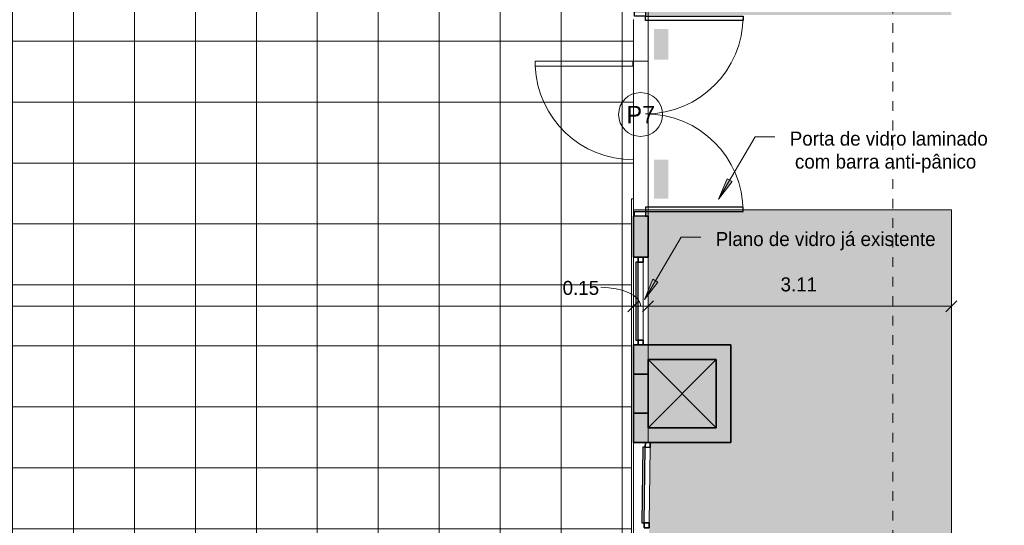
# Model space of a CAD drawing. Header units: metres. Extents: x -33 to 1508, y -379 to 284.
# Tile 168 of 186: x 16 to 27, y -8 to -3. Entities that reach past the tile are written whole.
import ezdxf

# ---------------------------------------------------------------- set-up
doc = ezdxf.new("R2010")
doc.units = ezdxf.units.M
doc.linetypes.add('Projeção', pattern=[0.003969, 0.002381, -0.001587])
for name, color, linetype, lineweight in [('A-ANNO-DIMS', 211, 'Continuous', 9), ('A-ANNO-DIMS-75', 211, 'Continuous', 9), ('A-DETL', 90, 'Continuous', 18), ('A-DETL-GENF', 92, 'Continuous', 18), ('A-DETL-THIN', 151, 'Continuous', 18), ('A-DOOR', 31, 'Continuous', 18), ('A-DOOR-FRAM', 31, 'Continuous', 25), ('A-DOOR-IDEN', 31, 'Continuous', 9), ('A-FLOR', 192, 'Continuous', 18), ('A-FLOR-OVHD', 1, 'Projeção', 18), ('A-FLOR-PATT', 8, 'Continuous', 18), ('A-GLAZ-CURT', 52, 'Continuous', 18), ('A-GLAZ-CWMG', 51, 'Continuous', 18), ('A-WALL', 113, 'Continuous', 18), ('A-WALL-PATT', 111, 'Continuous', 35), ('G-ANNO-TEXT', 231, 'Continuous', 9)]:
    doc.layers.add(name, color=color, linetype=linetype, lineweight=lineweight)
doc.styles.add('Century Gothic', font='GOTHIC.TTF', dxfattribs={"height": 0.143711})
doc.styles.add('Century Gothic_1', font='GOTHIC.TTF', dxfattribs={"height": 0.179639})
doc.dimstyles.new('Diagonal_-_2MM_Century_Gothic_-_M', dxfattribs={"dimscale": 0.3048, "dimtxt": 0.15, "dimasz": 0.369094, "dimexe": 0.049213, "dimexo": 0.0625, "dimgap": 0.369094, "dimtad": 1, "dimrnd": 0.01, "dimzin": 0, "dimdsep": 46, "dimtxsty": 'Century Gothic', "dimblk1": 'OBLIQUE', "dimblk2": 'OBLIQUE', "dimsah": 1, "dimcen": 0.09, "dimdle": 0.19685, "dimazin": 0, "dimtfac": 1, "dimtdec": 4, "dimtix": 1, "dimtmove": 1, "dimatfit": 3, "dimfxl": 1.230315, "dimfxlon": 1, "dimtvp": 1, "dimtolj": 1, "dimtzin": 0, "dimarcsym": 2})
doc.dimstyles.new('Diagonal_-_2MM_Century_Gothic_-_M_1', dxfattribs={"dimscale": 0.3048, "dimtxt": 0.15, "dimasz": 0.369094, "dimexe": 0.049213, "dimexo": 0.0625, "dimgap": 0.369094, "dimtad": 1, "dimrnd": 0.01, "dimzin": 0, "dimdsep": 46, "dimtxsty": 'Century Gothic', "dimblk1": 'OBLIQUE', "dimblk2": 'OBLIQUE', "dimsah": 1, "dimcen": 0.09, "dimdle": 0.19685, "dimazin": 0, "dimtfac": 1, "dimtdec": 4, "dimtix": 1, "dimtmove": 0, "dimatfit": 3, "dimfxl": 1.230315, "dimfxlon": 1, "dimtvp": 1, "dimtolj": 1, "dimtzin": 0, "dimarcsym": 2})

# ---------------------------------------------------------------- blocks, each defined once
blk = doc.blocks.new('Double_Aluminum_Door_with_Transom_6328 - 6_-0_ x 7_-0_ x 9_-0_H_-1802341-1-PLANTA CONSTRUIR DEMOLIR')
at = {"layer": 'A-DOOR', "color": 10, "lineweight": 25}
for p, q in [((-0.95555, -0.0496), (-1, -0.0496)), ((-1, -0.0496), (-1, -1.0496)), ((-0.95555, -1.0496), (-0.95555, -0.0496)), ((0.95555, -0.0496), (1, -0.0496)), ((0.95555, -1.0496), (0.95555, -0.0496)), ((1, -0.0496), (1, -1.0496)), ((-1, -1.0496), (-0.95555, -1.0496)), ((1, -1.0496), (0.95555, -1.0496))]:
    blk.add_line(p, q, dxfattribs=at)
at = {"layer": 'A-DOOR', "color": 1}
for centre, start, end in [((-1, -0.0496), 270, 0), ((1, -0.0496), 180, 270)]:
    blk.add_arc(centre, 1, start, end, dxfattribs=at)
at = {"layer": 'A-DOOR-FRAM', "color": 10}
for p, q in [((-1.0508, -0.0496), (-1.0508, 0.0647)), ((-1.0508, 0.0647), (-1, 0.0647)), ((-1, 0.0647), (-1, -0.0496)), ((1, -0.0496), (1, 0.0647)), ((1, 0.0647), (1.0508, 0.0647)), ((1.0508, 0.0647), (1.0508, -0.0496)), ((-1, -0.0496), (-1.0508, -0.0496)), ((1.0508, -0.0496), (1, -0.0496))]:
    blk.add_line(p, q, dxfattribs=at)
blk = doc.blocks.new('Painel do sistema - Envidraçado-1159008-1-PLANTA CONSTRUIR DEMOLIR')
at = {"layer": 'A-GLAZ-CURT', "lineweight": 25}
for p, q in [((0.388, 0.05), (-0.388, 0.05)), ((-0.388, 0.05), (-0.388, 0.025)), ((-0.388, 0.025), (0.388, 0.025)), ((0.388, 0.025), (0.388, 0.05))]:
    blk.add_line(p, q, dxfattribs=at)
blk = doc.blocks.new('Montante retangular - 50 x 150 mm-966047-1-PLANTA CONSTRUIR DEMOLIR')
at = {"layer": 'A-GLAZ-CWMG', "lineweight": 35}
for p, q in [((-0.05, 0.025), (0, 0.025)), ((-0.05, -0.025), (-0.05, 0.025)), ((0, 0.025), (0, -0.025)), ((0, -0.025), (-0.05, -0.025))]:
    blk.add_line(p, q, dxfattribs=at)
blk = doc.blocks.new('Montante retangular - 50 x 150 mm-1159004-1-PLANTA CONSTRUIR DEMOLIR')
at = {"layer": 'A-GLAZ-CWMG'}
blk.add_line((22.885, -7.215), (22.875, -7.99), dxfattribs=at)
blk = doc.blocks.new('Montante retangular - 50 x 150 mm-966040-1-PLANTA CONSTRUIR DEMOLIR')
at = {"layer": 'A-GLAZ-CWMG', "lineweight": 35}
for p, q in [((-0.025, 0.025), (0.025, 0.025)), ((-0.025, -0.025), (-0.025, 0.025)), ((0.025, 0.025), (0.025, -0.025)), ((0.025, -0.025), (-0.025, -0.025))]:
    blk.add_line(p, q, dxfattribs=at)
blk = doc.blocks.new('Montante retangular - 50 x 150 mm-966274-1-PLANTA CONSTRUIR DEMOLIR')
at = {"layer": 'A-GLAZ-CWMG', "lineweight": 35}
for p, q in [((0, 0.025), (-0.05, 0.025)), ((-0.05, 0.025), (-0.05, -0.025)), ((0, -0.025), (0, 0.025)), ((-0.05, -0.025), (0, -0.025))]:
    blk.add_line(p, q, dxfattribs=at)
blk = doc.blocks.new('Painel do sistema - Envidraçado-966275-1-PLANTA CONSTRUIR DEMOLIR')
at = {"layer": 'A-GLAZ-CURT', "lineweight": 25}
for p, q in [((0.4, 0.0495), (-0.4, 0.0495)), ((-0.4, 0.0495), (-0.4, 0.0245)), ((-0.4, 0.0245), (0.4, 0.0245)), ((0.4, 0.0245), (0.4, 0.0495))]:
    blk.add_line(p, q, dxfattribs=at)
blk = doc.blocks.new('Montante retangular - 50 x 150 mm-966276-1-PLANTA CONSTRUIR DEMOLIR')
at = {"layer": 'A-GLAZ-CWMG', "lineweight": 35}
for p, q in [((-0.05, 0.025), (0, 0.025)), ((-0.05, -0.025), (-0.05, 0.025)), ((0, 0.025), (0, -0.025)), ((0, -0.025), (-0.05, -0.025))]:
    blk.add_line(p, q, dxfattribs=at)
blk = doc.blocks.new('Montante retangular - 50 x 150 mm-V21-1-PLANTA CONSTRUIR DEMOLIR')
at = {"layer": 'A-GLAZ-CWMG'}
blk.add_line((22.813, -5.315), (22.813, -6.115), dxfattribs=at)
blk = doc.blocks.new('DIMBLOCK159-1-PLANTA CONSTRUIR DEMOLIR')
at = {"layer": 'A-ANNO-DIMS-75', "transparency": 16777216}
for p, q in [((-9.933, -5.393), (-9.933, -5.783)), ((-9.933, -5.768), (-9.933, -5.393)), ((-9.933, -5.768), (22.713, -5.768)), ((22.713, -6.143), (22.713, -5.753)), ((22.713, -5.768), (22.713, -6.143))]:
    blk.add_line(p, q, dxfattribs=at)
at = {"layer": 'A-ANNO-DIMS-75', "lineweight": 35, "transparency": 16777216}
for p, q in [((-9.933, -5.768), (-9.877, -5.712)), ((22.713, -5.768), (22.769, -5.712)), ((-9.933, -5.768), (-9.989, -5.824)), ((22.713, -5.768), (22.656, -5.824))]:
    blk.add_line(p, q, dxfattribs=at)
at = {"layer": 'A-ANNO-DIMS-75', "color": 0, "transparency": 16777216, "insert": (6.139, -5.472), "char_height": 0.1437, "width": 0.60286, "attachment_point": 1, "line_spacing_factor": 0.984117, "style": 'Century Gothic'}
blk.add_mtext('32.65', dxfattribs=at)
blk = doc.blocks.new('_Oblique')
at = {"color": 0, "linetype": 'ByBlock', "lineweight": -2}
blk.add_line((-0.5, -0.5), (0.5, 0.5), dxfattribs=at)
blk = doc.blocks.new('DIMBLOCK160-1-PLANTA CONSTRUIR DEMOLIR')
at = {"layer": 'A-ANNO-DIMS-75', "transparency": 16777216}
for p, q in [((22.863, -5.393), (22.863, -5.783)), ((22.863, -5.768), (22.863, -5.393)), ((22.713, -6.143), (22.713, -5.753)), ((22.713, -5.768), (22.863, -5.768)), ((22.713, -5.768), (22.713, -6.143))]:
    blk.add_line(p, q, dxfattribs=at)
at = {"layer": 'A-ANNO-DIMS-75', "lineweight": 35, "transparency": 16777216}
for p, q in [((22.713, -5.768), (22.769, -5.712)), ((22.863, -5.768), (22.919, -5.712)), ((22.713, -5.768), (22.656, -5.824)), ((22.863, -5.768), (22.806, -5.824))]:
    blk.add_line(p, q, dxfattribs=at)
at = {"layer": 'A-ANNO-DIMS-75', "transparency": 16777216}
blk.add_ellipse((22.379, -5.768), major_axis=(0.409, 0), ratio=0.474793, start_param=0, end_param=1.570796, dxfattribs=at)
at = {"layer": 'A-ANNO-DIMS-75', "color": 0, "transparency": 16777216, "insert": (21.988, -5.508), "char_height": 0.1437, "width": 0.46857, "attachment_point": 1, "line_spacing_factor": 0.984117, "style": 'Century Gothic'}
blk.add_mtext('0.15', dxfattribs=at)
blk = doc.blocks.new('DIMBLOCK161-1-PLANTA CONSTRUIR DEMOLIR')
at = {"layer": 'A-ANNO-DIMS-75', "transparency": 16777216}
for p, q in [((22.863, -5.393), (22.863, -5.783)), ((22.863, -5.768), (22.863, -5.393)), ((25.973, -5.393), (25.973, -5.783)), ((25.973, -5.768), (25.973, -5.393)), ((22.863, -5.768), (25.973, -5.768))]:
    blk.add_line(p, q, dxfattribs=at)
at = {"layer": 'A-ANNO-DIMS-75', "lineweight": 35, "transparency": 16777216}
for p, q in [((22.863, -5.768), (22.919, -5.712)), ((25.973, -5.768), (26.029, -5.712)), ((22.863, -5.768), (22.806, -5.824)), ((25.973, -5.768), (25.916, -5.824))]:
    blk.add_line(p, q, dxfattribs=at)
at = {"layer": 'A-ANNO-DIMS-75', "color": 0, "transparency": 16777216, "insert": (24.222, -5.472), "char_height": 0.1437, "width": 0.46857, "attachment_point": 1, "line_spacing_factor": 0.984117, "style": 'Century Gothic'}
blk.add_mtext('3.11', dxfattribs=at)
blk = doc.blocks.new('M_Identificador da porta - M_Identificador da porta-1233-1-PLANTA CONSTRUIR DEMOLIR')
at = {"layer": 'A-DOOR-IDEN'}
blk.add_circle((-0.00002, -0.00009), 0.003, dxfattribs=at)

msp = doc.modelspace()

# ---------------------------------------------------------------- hatches: boundary and pattern name
at = {"layer": 'A-DETL-GENF'}
h = msp.add_hatch(color=2, dxfattribs=at)
h.paths.add_polyline_path([(-0.858, -13.515), (-0.727, -13.514), (-0.727, -13.365), (-1.427, -13.365), (-1.427, -12.665), (-1.577, -12.665), (-1.577, -13.515), (-0.891, -13.515)], flags=0)
h.paths.add_polyline_path([(-6.917, -13.515), (-6.577, -13.515), (-6.577, -12.665), (-6.727, -12.665), (-6.727, -13.365), (-6.927, -13.365), (-6.927, -13.515)], flags=0)
h.paths.add_polyline_path([(23.073, -4.665), (23.073, -4.265), (22.923, -4.265), (22.923, -4.665)], flags=0)
h.paths.add_polyline_path([(23.073, -3.24), (23.073, -2.925), (22.923, -2.925), (22.923, -3.24)], flags=0)
at = {"layer": 'A-FLOR-PATT'}
h = msp.add_hatch(color=256, dxfattribs=at)
h.paths.add_polyline_path([(12.12, -28.517), (25.991, -28.517), (25.991, -28.481), (8.97, -28.481), (8.97, -19.309), (25.991, -19.309), (25.991, -13.265), (25.973, -13.265), (25.973, -4.781), (22.713, -4.781), (22.713, -4.845), (22.723, -4.845), (22.723, -4.795), (22.837, -4.795), (22.837, -4.845), (22.863, -4.845), (22.863, -6.165), (23.713, -6.165), (23.713, -7.165), (22.886, -7.165), (22.863, -8.873), (22.863, -12.515), (23.213, -12.515), (23.213, -13.515), (22.213, -13.515), (22.213, -12.665), (17.423, -12.665), (17.423, -13.515), (16.423, -13.515), (16.423, -12.665), (11.423, -12.665), (11.423, -13.515), (10.423, -13.515), (10.423, -12.665), (5.423, -12.665), (5.423, -13.515), (4.423, -13.515), (4.423, -12.665), (-0.577, -12.665), (-0.577, -19.815), (-0.077, -19.815), (-0.077, -21.315), (-1.628, -21.315), (-1.628, -20.815), (-6.427, -20.815), (-6.427, -21.02), (3.96, -28.517), (11.804, -28.517)], flags=0)
h.paths.add_polyline_path([(-32.827, -28.517), (-31.334, -28.517), (-32.827, -27.457)], flags=0)
h.paths.add_polyline_path([(-24.17, -21.315), (-23.877, -21.315), (-23.877, -20.315), (-26.884, -20.315), (-26.884, -12.765), (-27.884, -12.765), (-27.884, -13.29), (-29.027, -13.29), (-29.027, -11.79), (-28.512, -11.79), (-28.512, -1.515), (-29.027, -1.515), (-29.027, -0.015), (-28.512, -0.015), (-28.512, 4.335), (-29.027, 4.335), (-29.027, 5.835), (-28.527, 5.835), (-28.527, 10.835), (-29.027, 10.835), (-29.027, 11.835), (-28.527, 11.835), (-28.527, 16.835), (-29.027, 16.835), (-29.027, 17.835), (-28.527, 17.835), (-28.527, 22.835), (-29.027, 22.835), (-29.027, 23.835), (-28.527, 23.835), (-28.527, 29.085), (-29.027, 29.085), (-29.027, 30.085), (-28.027, 30.085), (-28.027, 29.235), (-26.212, 29.235), (-26.212, 31.885), (-28.177, 31.885), (-28.177, 31.898), (-32.827, 31.898), (-32.827, -16.332), (-26.884, -20.688), (-26.735, -20.79), (-26.575, -20.888), (-26.41, -20.976), (-26.239, -21.054), (-26.065, -21.122), (-25.887, -21.181), (-25.706, -21.229), (-25.522, -21.266), (-25.336, -21.293), (-25.15, -21.309), (-24.962, -21.315), (-24.64, -21.315)], flags=0)
h.paths.add_polyline_path([(-23.695, -21.165), (-22.527, -21.165), (-22.527, -20.315), (-23.727, -20.315), (-23.727, -21.165)], flags=0)
h.paths.add_polyline_path([(-1.478, -21.165), (-0.227, -21.165), (-0.227, -19.965), (-0.577, -19.965), (-0.577, -20.815), (-1.478, -20.815), (-1.478, -21.02)], flags=0)
h.paths.add_polyline_path([(-6.927, -16.716), (-6.827, -16.716), (-6.827, -16.566), (-6.877, -16.566), (-6.877, -16.715), (-6.927, -16.715)], flags=0)
h.paths.add_polyline_path([(-5.927, -16.716), (-5.927, -16.715), (-5.977, -16.715), (-5.977, -16.566), (-6.027, -16.566), (-6.027, -16.716), (-5.929, -16.716)], flags=0)
h.paths.add_polyline_path([(-30.771, -16.525), (-30.771, -14.525), (-29.471, -14.525), (-29.471, -16.525)], flags=0)
h.paths.add_polyline_path([(-11.234, -16.515), (-11.227, -16.515), (-11.227, -15.015), (-11.234, -15.015), (-11.234, -16.511)], flags=0)
h.paths.add_polyline_path([(-6.367, -15.415), (-6.257, -15.415), (-6.257, -15.265), (-6.367, -15.265), (-6.367, -15.395)], flags=0)
h.paths.add_polyline_path([(22.693, -13.365), (23.063, -13.365), (23.063, -12.665), (22.363, -12.665), (22.363, -13.365), (22.689, -13.365)], flags=0)
h.paths.add_polyline_path([(16.573, -13.365), (17.273, -13.365), (17.273, -12.665), (16.573, -12.665)], flags=0)
h.paths.add_polyline_path([(10.723, -13.365), (11.273, -13.365), (11.273, -12.665), (10.573, -12.665), (10.573, -13.365)], flags=0)
h.paths.add_polyline_path([(5.273, -13.365), (5.273, -12.665), (4.573, -12.665), (4.573, -13.365), (5.123, -13.365)], flags=0)
h.paths.add_polyline_path([(-28.324, -13.14), (-28.034, -13.14), (-28.034, -12.765), (-28.212, -12.765), (-28.212, -12.79), (-28.512, -12.79), (-28.512, -11.94), (-28.877, -11.94), (-28.877, -13.14), (-28.512, -13.14)], flags=0)
h.paths.add_polyline_path([(23.563, -7.015), (23.563, -6.315), (22.863, -6.315), (22.863, -7.015)], flags=0)
h.paths.add_polyline_path([(22.713, -2.781), (22.723, -2.781), (22.723, -2.744), (22.713, -2.744)], flags=0)
h.paths.add_polyline_path([(22.837, -2.781), (25.973, -2.781), (25.973, 3.385), (-0.297, 3.385), (-0.297, 1.435), (4.423, 1.435), (4.423, 2.285), (5.423, 2.285), (5.423, 1.435), (10.423, 1.435), (10.423, 2.285), (11.423, 2.285), (11.423, 1.435), (16.423, 1.435), (16.423, 2.285), (17.423, 2.285), (17.423, 1.435), (22.213, 1.435), (22.213, 2.285), (23.213, 2.285), (23.213, 1.285), (22.863, 1.285), (22.863, -0.165), (23.713, -0.165), (23.713, -1.165), (22.863, -1.165), (22.863, -2.744), (22.837, -2.744)], flags=0)
h.paths.add_polyline_path([(-6.587, -1.813), (-6.587, -1.813), (-7.996, -0.538), (-8.593, -1.198), (-8.489, -1.292), (-7.891, -0.632), (-6.587, -1.813)], flags=0)
h.paths.add_polyline_path([(-9.002, -1.65), (-9.002, -1.65), (-9.002, -1.65)], flags=0)
h.paths.add_polyline_path([(-28.805, -1.365), (-28.512, -1.365), (-28.512, -0.165), (-28.877, -0.165), (-28.877, -1.365)], flags=0)
h.paths.add_polyline_path([(-8.45, -1.248), (-8.554, -1.154), (-8.011, -0.555), (-7.912, -0.654), (-8.353, -1.141)], flags=0)
h.paths.add_polyline_path([(22.863, -1.015), (23.563, -1.015), (23.563, -0.315), (22.863, -0.315), (22.863, -0.865)], flags=0)
h.paths.add_polyline_path([(22.363, 1.435), (22.663, 1.435), (22.663, 1.685), (22.863, 1.685), (22.863, 1.435), (23.063, 1.435), (23.063, 2.135), (22.363, 2.135), (22.363, 1.685)], flags=0)
h.paths.add_polyline_path([(17.273, 1.435), (17.273, 2.135), (16.573, 2.135), (16.573, 1.435), (16.823, 1.435), (16.823, 1.685), (17.023, 1.685), (17.023, 1.435)], flags=0)
h.paths.add_polyline_path([(4.823, 1.435), (4.823, 1.685), (5.023, 1.685), (5.023, 1.435), (5.273, 1.435), (5.273, 2.135), (4.573, 2.135), (4.573, 1.435)], flags=0)
h.paths.add_polyline_path([(11.023, 1.435), (11.273, 1.435), (11.273, 2.135), (10.573, 2.135), (10.573, 1.435), (10.823, 1.435), (10.823, 1.685), (11.023, 1.685)], flags=0)
h.paths.add_polyline_path([(-28.877, 4.485), (-28.512, 4.485), (-28.512, 4.995), (-28.177, 4.995), (-28.177, 5.685), (-28.877, 5.685), (-28.877, 4.695)], flags=0)
h.paths.add_polyline_path([(-20.127, 4.995), (-19.377, 4.995), (-19.377, 5.685), (-20.127, 5.685), (-20.127, 5.001)], flags=0)
h.paths.add_polyline_path([(-5.077, 5.265), (-4.627, 5.265), (-4.627, 5.285), (-5.077, 5.285)], flags=0)
h.paths.add_polyline_path([(12.606, 5.275), (16.423, 5.275), (16.423, 6.185), (17.423, 6.185), (17.423, 5.275), (22.213, 5.275), (22.213, 6.185), (23.213, 6.185), (23.213, 5.275), (25.991, 5.275), (25.991, 10.835), (8.989, 10.835), (8.989, 31.898), (-1.527, 31.898), (-1.527, 30.085), (-0.677, 30.085), (-0.677, 29.085), (-1.527, 29.085), (-1.527, 23.835), (-0.677, 23.835), (-0.677, 22.835), (-1.527, 22.835), (-1.527, 17.835), (-0.677, 17.835), (-0.677, 16.835), (-1.527, 16.835), (-1.527, 11.835), (-0.677, 11.835), (-0.677, 10.975), (4.523, 10.975), (4.523, 6.185), (5.423, 6.185), (5.423, 5.275), (10.423, 5.275), (10.423, 6.185), (11.423, 6.185), (11.423, 5.275)], flags=0)
h.paths.add_polyline_path([(-2.302, 5.285), (-2.302, 5.285), (-3.418, 5.285)], flags=0)
h.paths.add_polyline_path([(22.513, 5.335), (23.063, 5.335), (23.063, 6.035), (22.363, 6.035), (22.363, 5.335)], flags=0)
h.paths.add_polyline_path([(17.123, 5.335), (17.273, 5.335), (17.273, 6.035), (16.573, 6.035), (16.573, 5.335), (16.723, 5.335)], flags=0)
h.paths.add_polyline_path([(4.723, 5.335), (5.273, 5.335), (5.273, 6.035), (4.573, 6.035), (4.573, 5.335)], flags=0)
h.paths.add_polyline_path([(11.123, 5.335), (11.273, 5.335), (11.273, 6.035), (10.573, 6.035), (10.573, 5.335), (10.723, 5.335)], flags=0)
h.paths.add_polyline_path([(-5.327, 6.335), (-3.437, 6.335), (-3.437, 31.885), (-8.177, 31.885), (-8.177, 29.235), (-5.477, 29.235), (-5.477, 30.085), (-4.477, 30.085), (-4.477, 29.085), (-5.327, 29.085), (-5.327, 23.835), (-4.477, 23.835), (-4.477, 22.835), (-5.327, 22.835), (-5.327, 17.835), (-4.477, 17.835), (-4.477, 16.835), (-5.327, 16.835), (-5.327, 11.835), (-4.477, 11.835), (-4.477, 10.835), (-5.327, 10.835), (-5.327, 9.243)], flags=0)
h.paths.add_polyline_path([(-1.523, 10.985), (-0.827, 10.985), (-0.827, 11.685), (-1.527, 11.685), (-1.527, 10.985)], flags=0)
h.paths.add_polyline_path([(-4.627, 10.985), (-4.627, 11.685), (-5.327, 11.685), (-5.327, 11.435), (-5.077, 11.435), (-5.077, 11.235), (-5.327, 11.235), (-5.327, 10.985), (-4.765, 10.985)], flags=0)
h.paths.add_polyline_path([(-28.877, 10.985), (-28.527, 10.985), (-28.527, 11.685), (-28.877, 11.685), (-28.877, 11.135)], flags=0)
h.paths.add_polyline_path([(-4.627, 16.985), (-4.627, 17.685), (-5.327, 17.685), (-5.327, 16.985)], flags=0)
h.paths.add_polyline_path([(-0.827, 16.985), (-0.827, 17.685), (-1.527, 17.685), (-1.527, 16.985)], flags=0)
h.paths.add_polyline_path([(-28.877, 16.985), (-28.527, 16.985), (-28.527, 17.685), (-28.877, 17.685), (-28.877, 17.135)], flags=0)
h.paths.add_polyline_path([(-5.327, 22.985), (-4.627, 22.985), (-4.627, 23.685), (-5.327, 23.685), (-5.327, 23.235)], flags=0)
h.paths.add_polyline_path([(-0.827, 22.985), (-0.827, 23.685), (-1.527, 23.685), (-1.527, 22.985)], flags=0)
h.paths.add_polyline_path([(-28.527, 22.985), (-28.527, 23.685), (-28.877, 23.685), (-28.877, 22.985)], flags=0)
h.paths.add_polyline_path([(-4.928, 29.235), (-4.627, 29.235), (-4.627, 29.935), (-5.327, 29.935), (-5.327, 29.235), (-5.172, 29.235)], flags=0)
h.paths.add_polyline_path([(-20.127, 29.235), (-19.427, 29.235), (-19.427, 29.935), (-20.127, 29.935)], flags=0)
h.paths.add_polyline_path([(-0.827, 29.235), (-0.827, 29.935), (-1.527, 29.935), (-1.527, 29.235)], flags=0)
h.paths.add_polyline_path([(-19.277, 29.235), (-12.677, 29.235), (-12.677, 31.885), (-23.212, 31.885), (-23.212, 29.235), (-20.277, 29.235), (-20.277, 30.085), (-19.277, 30.085), (-19.277, 29.935)], flags=0)
h.paths.add_polyline_path([(-28.527, 29.235), (-28.177, 29.235), (-28.177, 29.935), (-28.877, 29.935), (-28.877, 29.235)], flags=0)
h = msp.add_hatch(dxfattribs=at)
h.set_pattern_fill('FP_1', color=256, style=0, pattern_type=2)
h.set_pattern_definition([(270, (0.723, 8.2), (0.625, 4e-17), []), (0, (0.723, 8.2), (0, 0.625), [])])
h.paths.add_polyline_path([(4.573, -12.515), (22.693, -12.515), (22.693, -4.665), (22.713, -4.665), (22.713, -2.829), (22.693, -2.829), (22.693, 1.265), (-1.317, 1.265), (-1.317, 1.535), (-1.547, 1.535), (-2.126, 2.068), (-2.484, 1.679), (-2.521, 1.713), (-2.487, 1.749), (-2.505, 1.766), (-2.215, 2.082), (-2.196, 2.065), (-2.163, 2.102), (-2.231, 2.164), (-2.13, 2.275), (-1.489, 1.685), (-1.297, 1.685), (-1.297, 5.185), (-1.677, 5.185), (-1.677, 5.285), (-4.477, 5.285), (-4.477, 5.115), (-5.077, 5.115), (-5.077, 4.85), (-4.858, 4.655), (-4.971, 4.528), (-5.036, 4.586), (-5.056, 4.563), (-5.037, 4.547), (-5.293, 4.26), (-5.312, 4.275), (-5.345, 4.239), (-5.382, 4.272), (-5.073, 4.619), (-5.497, 4.996), (-5.497, 29.085), (-9.558, 29.085), (-9.558, 29.08), (-9.882, 29.08), (-9.882, 29.085), (-11.407, 29.085), (-11.407, 29.065), (-19.277, 29.065), (-19.277, 24.08), (-19.427, 24.08), (-19.427, 29.065), (-23.767, 29.065), (-23.767, 29.085), (-25.707, 29.085), (-25.707, 29.065), (-28.367, 29.065), (-28.367, 29.085), (-28.377, 29.085), (-28.377, 5.835), (-28.044, 5.835), (-28.044, 5.837), (-27.534, 5.837), (-27.534, 5.179), (-28.027, 5.179), (-28.027, 4.995), (-20.297, 4.995), (-20.297, 5.845), (-20.277, 5.845), (-20.277, 5.835), (-19.227, 5.835), (-19.227, 5.825), (-17.283, 5.825), (-15.267, 7.841), (-15.267, 9.606), (-12.967, 9.606), (-12.967, 9.09), (-9.688, 9.09), (-9.688, 6.24), (-9.888, 6.24), (-9.888, 8.89), (-12.967, 8.89), (-12.967, 7.127), (-12.946, 7.113), (-12.838, 7.032), (-12.739, 6.941), (-12.649, 6.841), (-12.568, 6.733), (-12.495, 6.613), (-12.437, 6.498), (-12.389, 6.372), (-12.967, 5.794), (-12.967, 2.51), (-11.594, 3.883), (-11.466, 3.833), (-11.348, 3.773), (-11.234, 3.702), (-11.127, 3.621), (-11.028, 3.53), (-10.937, 3.43), (-10.856, 3.322), (-10.783, 3.202), (-10.726, 3.087), (-10.677, 2.961), (-12.967, 0.671), (-12.967, -0.892), (-15.267, -0.892), (-15.267, 3.494), (-15.438, 3.323), (-15.569, 3.374), (-15.684, 3.432), (-15.8, 3.503), (-15.906, 3.583), (-16.006, 3.674), (-16.097, 3.773), (-16.179, 3.88), (-16.25, 3.994), (-16.311, 4.114), (-16.36, 4.239), (-15.267, 5.332), (-15.267, 7.559), (-17, 5.825), (-16.427, 5.825), (-16.427, 5.675), (-17.15, 5.675), (-17.577, 5.248), (-17.577, 3.3), (-16.797, 3.3), (-16.797, 3.225), (-16.077, 3.225), (-16.077, -3.539), (-14.64, -3.539), (-14.64, -3.484), (-14.26, -3.484), (-14.26, -3.539), (-14.18, -3.539), (-14.18, -3.484), (-13.8, -3.484), (-13.8, -3.539), (-13.62, -3.539), (-13.62, -3.484), (-13.24, -3.484), (-13.24, -3.539), (-13.16, -3.539), (-13.16, -3.484), (-12.78, -3.484), (-12.78, -3.539), (-12.399, -3.539), (-11.954, -3.047), (-12.473, -2.577), (-9.911, 0.252), (-10.912, 1.158), (-9.071, 3.19), (-6.423, 3.19), (-6.317, 3.297), (-6.281, 3.261), (-5.96, 3.622), (-5.923, 3.589), (-5.956, 3.552), (-5.938, 3.535), (-6.194, 3.248), (-6.212, 3.264), (-6.245, 3.227), (-6.264, 3.244), (-6.211, 3.19), (-6.361, 3.04), (-6.53, 3.04), (-6.488, 2.998), (-6.485, 3.001), (-6.476, 3), (-6.432, 2.956), (-6.439, 2.949), (-6.423, 2.932), (-6.5, 2.855), (-5.917, 2.271), (-5.945, 2.243), (-6.545, 2.843), (-6.552, 2.836), (-6.597, 2.881), (-6.597, 2.889), (-6.594, 2.892), (-6.623, 2.921), (-6.623, 2.865), (-7.023, 2.865), (-7.023, 3.04), (-9.005, 3.04), (-9.659, 2.317), (-5.805, -1.172), (-6.207, -1.617), (-4.762, -2.926), (-3.861, -1.931), (-3.861, 0.105), (-4.263, 0.105), (-4.263, 0.505), (-4.222, 0.505), (-4.256, 0.54), (-4.249, 0.547), (-4.849, 1.147), (-4.821, 1.175), (-4.237, 0.592), (-4.16, 0.67), (-4.143, 0.653), (-4.136, 0.66), (-4.091, 0.615), (-4.091, 0.607), (-4.094, 0.604), (-3.995, 0.505), (-3.861, 0.505), (-3.861, 0.355), (-3.562, 0.655), (-3.526, 0.619), (-3.493, 0.656), (-3.511, 0.672), (-3.221, 0.988), (-3.202, 0.971), (-3.169, 1.008), (-3.132, 0.974), (-3.49, 0.585), (-3.509, 0.602), (-3.455, 0.549), (-3.711, 0.293), (-3.711, -1.989), (-4.919, -3.323), (-4.919, -3.323), (-5.389, -3.842), (-6.501, -2.835), (-9.063, -5.665), (-9.507, -5.262), (-9.933, -5.732), (-9.933, -6.363), (-9.853, -6.363), (-9.853, -6.66), (-9.933, -6.66), (-9.933, -6.703), (-9.853, -6.703), (-9.853, -6.982), (-9.933, -6.982), (-9.933, -7.123), (-9.853, -7.123), (-9.853, -7.42), (-9.933, -7.42), (-9.933, -7.463), (-9.853, -7.463), (-9.853, -7.742), (-9.933, -7.742), (-9.933, -9.365), (-3.187, -9.365), (-3.187, -10.195), (-3.093, -10.195), (-3.093, -10.865), (-1.12, -10.865), (-0.727, -10.472), (-0.727, -9.715), (-0.577, -9.715), (-0.577, -10.322), (1.2, -8.544), (-0.899, -8.544), (-2.357, -10.002), (-2.488, -9.951), (-2.603, -9.893), (-2.717, -9.823), (-2.825, -9.742), (-2.925, -9.651), (-3.016, -9.552), (-3.097, -9.445), (-3.169, -9.331), (-3.229, -9.211), (-3.279, -9.085), (-2.738, -8.544), (-7.284, -8.544), (-7.284, -6.244), (-5.56, -6.244), (-3.641, -4.326), (-3.514, -4.376), (-3.396, -4.435), (-3.282, -4.507), (-3.175, -4.588), (-3.075, -4.679), (-2.985, -4.779), (-2.904, -4.887), (-2.831, -5.007), (-2.773, -5.122), (-2.725, -5.248), (-3.722, -6.244), (-0.438, -6.244), (-0.224, -6.031), (-0.097, -6.081), (0.022, -6.141), (0.136, -6.212), (0.179, -6.244), (2.522, -6.244), (2.522, -3.223), (-0.078, -3.223), (-0.078, -3.023), (2.648, -3.023), (2.648, -6.244), (3.213, -6.244), (3.213, -8.544), (1.483, -8.544), (-0.577, -10.605), (-0.577, -12.515), (4.423, -12.515)], flags=0)
h.paths.add_polyline_path([(-3.187, -12.515), (-0.727, -12.515), (-0.727, -10.755), (-1.037, -11.065), (-3.093, -11.065), (-3.093, -11.895), (-3.187, -11.895), (-3.187, -12.469)], flags=0)
h.paths.add_polyline_path([(-2.373, -9.943), (-0.975, -8.544), (-2.667, -8.544), (-3.221, -9.099), (-3.173, -9.213), (-3.116, -9.322), (-3.049, -9.426), (-2.974, -9.524), (-2.891, -9.615), (-2.799, -9.698), (-2.701, -9.773), (-2.597, -9.839), (-2.482, -9.898)], flags=0)
h.paths.add_polyline_path([(-0.367, -6.244), (0.093, -6.244), (0.013, -6.193), (-0.099, -6.135), (-0.211, -6.088), (-0.224, -6.102)], flags=0)
h.paths.add_polyline_path([(-5.489, -6.244), (-3.797, -6.244), (-2.784, -5.231), (-2.833, -5.112), (-2.891, -5.001), (-2.954, -4.903), (-3.029, -4.805), (-3.112, -4.714), (-3.203, -4.63), (-3.301, -4.555), (-3.405, -4.488), (-3.516, -4.43), (-3.628, -4.383), (-5.256, -6.011)], flags=0)
h.paths.add_polyline_path([(-0.201, -5.185), (-0.814, -5.185), (-0.814, -4.88), (-1.306, -4.88), (-1.306, -4.86), (-1.286, -4.86), (-1.286, -4.385), (-1.306, -4.385), (-1.306, -4.365), (-0.814, -4.365), (-0.814, -3.985), (0.086, -3.985), (0.086, -5.185)], flags=0)
h.paths.add_polyline_path([(-2.214, -5.185), (-2.214, -3.985), (-1.314, -3.985), (-1.314, -5.185), (-2.039, -5.185)], flags=0)
h.paths.add_polyline_path([(-8.465, -4.856), (-8.109, -4.463), (-8.11, -4.462), (-8.466, -4.855), (-8.466, -4.856)], flags=0)
h.paths.add_polyline_path([(-8.076, -4.426), (-7.72, -4.033), (-7.721, -4.032), (-8.076, -4.425), (-8.076, -4.426)], flags=0)
h.paths.add_polyline_path([(-7.686, -3.996), (-7.33, -3.603), (-7.331, -3.602), (-7.687, -3.995)], flags=0)
h.paths.add_polyline_path([(-4.762, -2.926), (-6.207, -1.617), (-5.805, -1.172), (-4.359, -2.481), (-4.762, -2.926)], flags=0)
h.paths.add_polyline_path([(-11.412, -2.188), (-11.412, -2.187), (-11.651, -1.969), (-11.297, -1.577), (-11.298, -1.577), (-11.653, -1.969), (-11.412, -2.187)], flags=0)
h.paths.add_polyline_path([(-6.587, -1.813), (-6.587, -1.813), (-7.884, -0.639), (-7.878, -0.631), (-7.989, -0.531), (-7.996, -0.538), (-8.589, -0.001), (-8.589, -0.001), (-6.587, -1.813)], flags=0)
h.paths.add_polyline_path([(-11.023, -1.758), (-11.023, -1.757), (-11.262, -1.539), (-10.907, -1.147), (-10.909, -1.147), (-11.264, -1.539), (-11.023, -1.757)], flags=0)
h.paths.add_polyline_path([(-1.179, -1.545), (-1.294, -1.545), (-1.29, -1.515), (-1.279, -1.487), (-1.261, -1.462), (-1.237, -1.443), (-1.209, -1.431), (-1.179, -1.426), (-1.179, -1.515)], flags=0)
h.paths.add_polyline_path([(-1.179, -1.665), (-1.179, -1.545), (-1.054, -1.545), (-1.057, -1.573), (-1.067, -1.599), (-1.082, -1.622), (-1.102, -1.641), (-1.125, -1.655), (-1.152, -1.663)], flags=0)
h.paths.add_polyline_path([(-10.873, -1.11), (-10.517, -0.717), (-10.518, -0.716), (-10.874, -1.109)], flags=0)
h.paths.add_polyline_path([(-12.967, 0.747), (-10.736, 2.978), (-10.786, 3.097), (-10.843, 3.208), (-10.906, 3.306), (-10.981, 3.404), (-11.064, 3.495), (-11.155, 3.579), (-11.253, 3.654), (-11.357, 3.721), (-11.469, 3.779), (-11.58, 3.825), (-12.967, 2.439), (-12.967, 1.691)], flags=0)
h.paths.add_polyline_path([(-4.782, 1.143), (-5.949, 2.31), (-5.92, 2.338), (-4.754, 1.172)], flags=0)
h.paths.add_polyline_path([(-18.497, 3.225), (-18.497, 3.3), (-17.777, 3.3), (-17.777, 5.331), (-17.433, 5.675), (-19.227, 5.675), (-19.227, 3.225)], flags=0)
h.paths.add_polyline_path([(-15.455, 3.382), (-15.267, 3.569), (-15.267, 5.261), (-16.302, 4.226), (-16.255, 4.112), (-16.197, 4.003), (-16.131, 3.899), (-16.055, 3.801), (-15.972, 3.71), (-15.881, 3.627), (-15.783, 3.552), (-15.678, 3.486), (-15.564, 3.427)], flags=0)
h.paths.add_polyline_path([(-11.076, 4.117), (-11.913, 4.117), (-11.913, 5.017), (-10.717, 5.017), (-10.717, 4.117), (-11, 4.117)], flags=0)
h.paths.add_polyline_path([(-11.053, 5.025), (-11.073, 5.025), (-11.073, 5.045), (-11.077, 5.045), (-11.077, 5.04), (-11.587, 5.04), (-11.587, 5.517), (-11.913, 5.517), (-11.913, 6.417), (-10.717, 6.417), (-10.717, 5.517), (-11.053, 5.517), (-11.053, 5.045)], flags=0)
h.paths.add_polyline_path([(-27.938, 5.339), (-27.684, 5.339), (-27.684, 5.679), (-28.027, 5.679), (-28.027, 5.339)], flags=0)
h.paths.add_polyline_path([(-12.967, 5.869), (-12.447, 6.389), (-12.497, 6.508), (-12.555, 6.619), (-12.617, 6.717), (-12.692, 6.815), (-12.776, 6.906), (-12.867, 6.99), (-12.967, 7.067), (-12.967, 6.372)], flags=0)
h.paths.add_polyline_path([(-19.377, 6.08), (-19.427, 6.08), (-19.427, 10.835), (-20.277, 10.835), (-20.277, 11.835), (-19.277, 11.835), (-19.277, 6.08)], flags=0)
h.paths.add_polyline_path([(-19.427, 10.985), (-19.427, 11.685), (-20.127, 11.685), (-20.127, 10.985)], flags=0)
h.paths.add_polyline_path([(-19.277, 12.08), (-19.427, 12.08), (-19.427, 16.835), (-20.277, 16.835), (-20.277, 17.835), (-19.277, 17.835), (-19.277, 16.794)], flags=0)
h.paths.add_polyline_path([(-20.127, 16.985), (-19.427, 16.985), (-19.427, 17.685), (-20.127, 17.685), (-20.127, 17.08)], flags=0)
h.paths.add_polyline_path([(-19.427, 18.08), (-19.427, 22.835), (-20.277, 22.835), (-20.277, 23.835), (-19.277, 23.835), (-19.277, 18.08)], flags=0)
h.paths.add_polyline_path([(-20.127, 22.985), (-19.427, 22.985), (-19.427, 23.685), (-20.127, 23.685), (-20.127, 23.08)], flags=0)
at = {"layer": 'A-WALL-PATT', "lineweight": 18}
h = msp.add_hatch(color=256, dxfattribs=at)
h.paths.add_polyline_path([(22.723, -5.265), (22.863, -5.265), (22.863, -4.845), (22.713, -4.845), (22.713, -5.265)], flags=0)
h.paths.add_polyline_path([(22.837, -2.744), (22.863, -2.744), (22.863, -2.165), (22.713, -2.165), (22.713, -2.744), (22.723, -2.744)], flags=0)
for points in [[(22.863, -7.165), (22.863, -6.165), (22.713, -6.165), (22.713, -7.165)], [(23.563, -6.315), (23.563, -6.165), (22.863, -6.165), (22.863, -6.315)], [(23.563, -7.015), (23.713, -7.015), (23.713, -6.165), (23.563, -6.165), (23.563, -6.315)], [(23.713, -7.165), (23.713, -7.015), (22.863, -7.015), (22.863, -7.165), (23.563, -7.165)]]:
    msp.add_hatch(color=256, dxfattribs=at).paths.add_polyline_path(points, flags=0)
at = {"layer": 'G-ANNO-TEXT'}
for points in [[(23.584, -4.669), (23.724, -4.49), (23.673, -4.46)], [(22.826, -5.7), (22.965, -5.521), (22.914, -5.491)]]:
    msp.add_hatch(color=50, dxfattribs=at).paths.add_polyline_path(points, flags=0)

# ---------------------------------------------------------------- linework, layer by layer
at = {"layer": 'A-DETL'}
for p, q in [((21.708, -3.254), (22.863, -3.254)), ((21.708, -3.254), (21.708, -3.305)), ((21.708, -3.305), (21.708, -3.254)), ((22.708, -3.305), (21.708, -3.305)), ((22.708, -3.254), (22.708, -3.305))]:
    msp.add_line(p, q, dxfattribs=at)
msp.add_arc((22.707, -3.265), 1, 182.3408, 270.3343, dxfattribs=at)
at = {"layer": 'A-DETL-THIN'}
for p, q in [((22.863, -4.845), (22.863, -2.744)), ((22.863, -7.015), (23.563, -6.315)), ((22.863, -6.315), (23.563, -7.015))]:
    msp.add_line(p, q, dxfattribs=at)
at = {"layer": 'A-FLOR'}
for p, q in [((22.713, -4.665), (22.713, -2.829)), ((22.713, -4.781), (25.973, -4.781)), ((25.973, -4.781), (25.973, -13.265))]:
    msp.add_line(p, q, dxfattribs=at)
at = {"layer": 'A-FLOR-OVHD'}
msp.add_line((25.373, 2.935), (25.373, -13.265), dxfattribs=at)
at = {"layer": 'A-WALL'}
for p, q in [((22.693, -12.515), (22.693, -4.665)), ((22.713, -4.665), (22.693, -4.665)), ((22.713, -4.665), (22.713, -4.845)), ((22.713, -5.265), (22.713, -6.165)), ((22.863, -5.265), (22.863, -6.315)), ((22.863, -7.015), (22.863, -7.165)), ((22.713, -7.165), (22.713, -12.515))]:
    msp.add_line(p, q, dxfattribs=at)
at = {"layer": 'A-WALL', "color": 250, "lineweight": 35}
for p, q in [((22.713, -4.845), (22.713, -5.265)), ((22.723, -4.845), (22.713, -4.845)), ((22.863, -4.845), (22.837, -4.845)), ((22.863, -5.265), (22.863, -4.845)), ((22.713, -5.265), (22.863, -5.265)), ((23.713, -6.165), (22.713, -6.165)), ((22.713, -6.165), (22.713, -7.165)), ((23.713, -7.165), (23.713, -6.165)), ((22.863, -6.315), (23.563, -6.315)), ((22.863, -7.015), (22.863, -6.315)), ((23.563, -6.315), (23.563, -7.015)), ((22.863, -6.465), (22.713, -6.465)), ((22.713, -6.865), (22.863, -6.865)), ((23.563, -7.015), (22.863, -7.015)), ((22.713, -7.165), (23.713, -7.165))]:
    msp.add_line(p, q, dxfattribs=at)
at = {"layer": 'G-ANNO-TEXT', "color": 50}
for p, q in [((23.584, -4.669), (23.961, -4.03)), ((23.961, -4.03), (24.163, -4.03)), ((23.673, -4.46), (23.584, -4.669)), ((23.584, -4.669), (23.724, -4.49)), ((23.724, -4.49), (23.673, -4.46)), ((22.826, -5.7), (23.202, -5.061)), ((23.202, -5.061), (23.405, -5.061)), ((22.914, -5.491), (22.826, -5.7)), ((22.826, -5.7), (22.965, -5.521)), ((22.965, -5.521), (22.914, -5.491))]:
    msp.add_line(p, q, dxfattribs=at)

# ---------------------------------------------------------------- block references
at = {"layer": 'A-DOOR', "color": 1, "rotation": 89.9999999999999}
msp.add_blockref('Double_Aluminum_Door_with_Transom_6328 - 6_-0_ x 7_-0_ x 9_-0_H_-1802341-1-PLANTA CONSTRUIR DEMOLIR', (22.788, -3.795), dxfattribs=at)
at = {"layer": 'A-DOOR-IDEN', "xscale": 74.99999999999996, "yscale": 74.99999999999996, "zscale": 74.99999999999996}
msp.add_blockref('M_Identificador da porta - M_Identificador da porta-1233-1-PLANTA CONSTRUIR DEMOLIR', (22.788, -3.795), dxfattribs=at)
at = {"layer": 'A-GLAZ-CURT'}
for name, p, rotation in [('Painel do sistema - Envidraçado-966275-1-PLANTA CONSTRUIR DEMOLIR', (22.788, -5.715), 89.99999999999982), ('Painel do sistema - Envidraçado-1159008-1-PLANTA CONSTRUIR DEMOLIR', (22.855, -7.602), 89.21330871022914)]:
    msp.add_blockref(name, p, dxfattribs=dict(at, rotation=rotation))
at = {"layer": 'A-GLAZ-CWMG', "extrusion": (0, 0, -1)}
for name, p, rotation in [('Montante retangular - 50 x 150 mm-966276-1-PLANTA CONSTRUIR DEMOLIR', (-22.788, -5.265), 90.00000000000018), ('Montante retangular - 50 x 150 mm-966047-1-PLANTA CONSTRUIR DEMOLIR', (-22.861, -7.165), 90.78669128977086), ('Montante retangular - 50 x 150 mm-966040-1-PLANTA CONSTRUIR DEMOLIR', (-22.85, -8.015), 90.78669128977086)]:
    msp.add_blockref(name, p, dxfattribs=dict(at, rotation=rotation))
at = {"layer": 'A-GLAZ-CWMG'}
for name in ['Montante retangular - 50 x 150 mm-V21-1-PLANTA CONSTRUIR DEMOLIR', 'Montante retangular - 50 x 150 mm-1159004-1-PLANTA CONSTRUIR DEMOLIR']:
    msp.add_blockref(name, (0, 0), dxfattribs=at)
at = {"layer": 'A-GLAZ-CWMG', "rotation": 269.9999999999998}
msp.add_blockref('Montante retangular - 50 x 150 mm-966274-1-PLANTA CONSTRUIR DEMOLIR', (22.788, -6.165), dxfattribs=at)

# ---------------------------------------------------------------- texts
at = {"layer": 'A-DOOR-IDEN', "insert": (22.789, -3.713), "char_height": 0.1796, "width": 0.33975, "attachment_point": 2, "line_spacing_factor": 0.984117, "style": 'Century Gothic_1'}
msp.add_mtext('P7', dxfattribs=at)
at = {"layer": 'G-ANNO-TEXT', "color": 7, "char_height": 0.14371, "attachment_point": 1, "line_spacing_factor": 0.984117, "style": 'Century Gothic'}
for s, insert, width in [('Porta de vidro laminado\\P com barra anti-pânico', (24.316, -3.977), 2.7792), ('Plano de vidro já existente', (23.557, -5.007), 3.0096)]:
    msp.add_mtext(s, dxfattribs=dict(at, insert=insert, width=width))

# ---------------------------------------------------------------- dimensions: what is measured, and where the dimension line sits
at = {"layer": 'A-ANNO-DIMS'}
for base, p1, p2, override, picture, middle in [((22.713, -5.768), (-9.933, -5.393), (22.713, -6.143), {"dimpost": '<>', "dimfxl": 32.65426}, 'DIMBLOCK159-1-PLANTA CONSTRUIR DEMOLIR', (6.39, -5.58)), ((25.973, -5.768), (22.863, -5.393), (25.973, -5.393), {"dimpost": '<>', "dimfxl": 3.11}, 'DIMBLOCK161-1-PLANTA CONSTRUIR DEMOLIR', (24.418, -5.58))]:
    dim = msp.add_linear_dim(base=base, p1=p1, p2=p2, dimstyle='Diagonal_-_2MM_Century_Gothic_-_M_1', override=override, dxfattribs=at)
    dim.commit()
    dim.dimension.update_dxf_attribs({"geometry": picture, "text_midpoint": middle})
dim = msp.add_linear_dim(base=(22.863, -5.768), p1=(22.713, -6.143), p2=(22.863, -5.393), dimstyle='Diagonal_-_2MM_Century_Gothic_-_M', override={"dimpost": '<>', "dimfxl": 0.764853}, dxfattribs=at)
dim.commit()
dim.dimension.update_dxf_attribs({"geometry": 'DIMBLOCK160-1-PLANTA CONSTRUIR DEMOLIR', "text_midpoint": (22.223, -5.604), "dimtype": 160})

doc.saveas('drawing.dxf')
